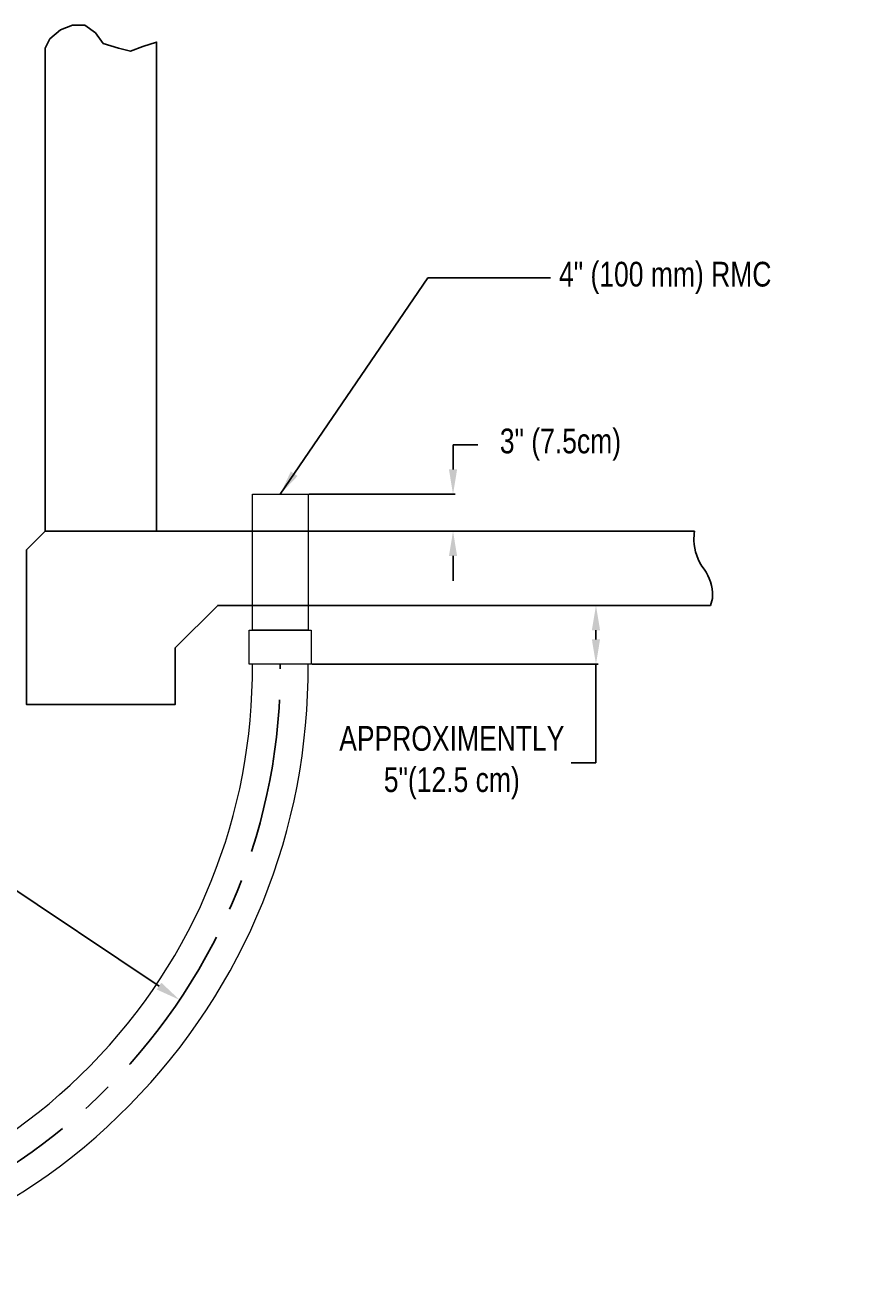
# Model space of a CAD drawing. Header units: inches. Extents: x -24 to 869, y -56 to 457.
# Tile 2 of 8: x 61 to 128, y -22 to 80. Entities that reach past the tile are written whole.
import ezdxf

# ---------------------------------------------------------------- set-up
doc = ezdxf.new("R2010")
doc.units = ezdxf.units.IN
doc.header["$MEASUREMENT"] = 0
doc.linetypes.add('CENTER', pattern=[2, 1.25, -0.25, 0.25, -0.25])
for name, color, linetype in [('Concrete', 7, 'Continuous'), ('Dimension', 7, 'Continuous'), ('Dwg_Notes', 7, 'Continuous')]:
    doc.layers.add(name, color=color, linetype=linetype)
doc.layers.add('RMC', color=5, linetype='Continuous', lineweight=13)
doc.styles.add('FSIMPLEX', font='fsimplex.shx', dxfattribs={"width": 0.8, "height": 0.12})
doc.dimstyles.get("Standard").update_dxf_attribs({"dimscale": 0, "dimtxt": 0.12, "dimasz": 2, "dimexe": 0.18, "dimexo": 0.0625, "dimgap": 0.09, "dimtad": 0, "dimtih": 1, "dimtoh": 1, "dimdec": 0, "dimzin": 0, "dimdsep": 46, "dimlunit": 4, "dimtxsty": 'FSIMPLEX', "dimcen": 2, "dimclrt": 256, "dimadec": 0, "dimazin": 0, "dimtfac": 2, "dimtdec": 0, "dimtofl": 0, "dimtmove": 0, "dimatfit": 3, "dimfxl": 1, "dimtolj": 1, "dimtzin": 0, "dimarcsym": 0})

# ---------------------------------------------------------------- blocks, each defined once
blk = doc.blocks.new('*D666')
at = {"layer": 'Defpoints', "color": 0, "transparency": 16777216}
for p in [(34.04, 28.17), (73.91, 1.44)]:
    blk.add_point(p, dxfattribs=at)
at = {"layer": 'Dimension', "color": 0, "lineweight": -2, "transparency": 16777216}
for p, q in [((33.68, 27.07), (35.68, 27.07)), ((35.68, 27.07), (72.25, 2.55))]:
    blk.add_line(p, q, dxfattribs=at)
at = {"layer": 'Dimension', "color": 0, "transparency": 16777216}
blk.add_solid([(72.43, 2.83), (72.06, 2.28), (73.91, 1.44)], dxfattribs=at)
at = {"layer": 'Dimension', "transparency": 16777216, "insert": (25.21, 27.07), "char_height": 0.12, "attachment_point": 5, "style": 'FSIMPLEX'}
blk.add_mtext('\\A1;{\\H16.66667x;48"R(120 cm)\\PRMC or RTRC}', dxfattribs=at)
blk = doc.blocks.new('*D667')
at = {"layer": 'Defpoints', "color": 0, "transparency": 16777216}
for p in [(84.29, 42.34), (96, 42.34), (84.29, 39.34)]:
    blk.add_point(p, dxfattribs=at)
at = {"layer": 'Dimension', "color": 0, "lineweight": -2, "transparency": 16777216}
for p, q in [((96, 44.34), (96, 46.34)), ((96, 46.34), (98, 46.34)), ((84.35, 42.34), (96.18, 42.34)), ((84.35, 39.34), (96.18, 39.34)), ((96, 37.34), (96, 35.34))]:
    blk.add_line(p, q, dxfattribs=at)
at = {"layer": 'Dimension', "color": 0, "transparency": 16777216}
for points in [[(95.67, 44.34), (96.33, 44.34), (96, 42.34)], [(95.67, 37.34), (96.33, 37.34), (96, 39.34)]]:
    blk.add_solid(points, dxfattribs=at)
at = {"layer": 'Dimension', "transparency": 16777216, "insert": (104.68, 46.34), "char_height": 0.12, "attachment_point": 5, "style": 'FSIMPLEX'}
blk.add_mtext('\\A1;{\\H16.66667x;3" (7.5cm)}', dxfattribs=at)
blk = doc.blocks.new('*D668')
at = {"layer": 'Defpoints', "color": 0, "transparency": 16777216}
for p in [(84.29, 33.34), (84.54, 28.59), (107.55, 28.59)]:
    blk.add_point(p, dxfattribs=at)
at = {"layer": 'Dimension', "color": 0, "lineweight": -2, "transparency": 16777216}
for p, q in [((84.35, 33.34), (107.73, 33.34)), ((107.55, 31.34), (107.55, 30.59)), ((84.6, 28.59), (107.73, 28.59)), ((107.55, 28.59), (107.55, 20.62)), ((107.55, 20.62), (105.55, 20.62))]:
    blk.add_line(p, q, dxfattribs=at)
at = {"layer": 'Dimension', "color": 0, "transparency": 16777216}
for points in [[(107.22, 31.34), (107.88, 31.34), (107.55, 33.34)], [(107.22, 30.59), (107.88, 30.59), (107.55, 28.59)]]:
    blk.add_solid(points, dxfattribs=at)
at = {"layer": 'Dimension', "transparency": 16777216, "insert": (95.9, 20.62), "char_height": 0.12, "width": 18.7859, "attachment_point": 5, "style": 'FSIMPLEX'}
blk.add_mtext('\\A1;{\\H16.66667x;APPROXIMENTLY\\P5"(12.5 cm)}', dxfattribs=at)

msp = doc.modelspace()

# ---------------------------------------------------------------- linework, layer by layer
at = {"layer": 'Concrete'}
msp.add_lwpolyline([(63.04, 39.34), (63.04, 78.4), (63.42, 79.15), (64.28, 79.89), (65.26, 80.26), (66.25, 80.26), (67.11, 79.64), (67.73, 78.78), (68.96, 78.41), (69.94, 78.16), (70.93, 78.53), (72.04, 78.9), (72.04, 39.34)], close=True, dxfattribs=at)
msp.add_lwpolyline([(73.45, 25.32), (61.54, 25.32), (61.54, 37.84), (63.04, 39.34), (115.51, 39.34, 0.036274), (115.47, 38.59, 0.155018), (116.28, 36.27, -0.168256), (116.97, 34.09, -0.102161), (116.8, 33.34), (76.99, 33.34), (73.54, 29.9), (73.54, 25.32)], format="xyb", close=True, dxfattribs=at)
at = {"layer": 'Dimension', "linetype": 'CENTER', "ltscale": 10}
msp.add_arc((34.04, 28.17), 48, 270.5197, 0.529, dxfattribs=at)
at = {"layer": 'RMC'}
msp.add_lwpolyline([(84.29, 31.34), (79.79, 31.34), (79.79, 42.34), (84.29, 42.34), (84.29, 31.34)], dxfattribs=at)
msp.add_lwpolyline([(79.54, 28.59), (79.54, 31.34), (84.54, 31.34), (84.54, 28.59)], close=True, dxfattribs=at)
for radius, start, end in [(45.75, 270.5197, 0.529), (50.25, 270.4731, 0.4816)]:
    msp.add_arc((34.04, 28.17), radius, start, end, dxfattribs=at)

# ---------------------------------------------------------------- texts
at = {"layer": 'Dwg_Notes', "insert": (103.97, 59.83), "char_height": 2, "attachment_point": 4, "style": 'FSIMPLEX'}
msp.add_mtext('\\A1; 4" (100 mm) RMC', dxfattribs=at)

# ---------------------------------------------------------------- dimensions: what is measured, and where the dimension line sits
at = {"layer": 'Dimension'}
dim = msp.add_linear_dim(base=(96, 42.34), p1=(84.29, 39.34), p2=(84.29, 42.34), angle=90, text='{\\H16.66667x;<> (7.5cm)}', dimstyle='Standard', override={"dimscale": 1}, dxfattribs=at)
dim.commit()
dim.dimension.update_dxf_attribs({"geometry": '*D667', "text_midpoint": (104.68, 46.34)})
dim = msp.add_radius_dim(center=(34.04, 28.17), mpoint=(73.91, 1.44), text='{\\H16.66667x;48"R(120 cm)\\PRMC or RTRC}', dimstyle='Standard', override={"dimscale": 1}, dxfattribs=at)
dim.commit()
dim.dimension.update_dxf_attribs({"geometry": '*D666', "text_midpoint": (25.21, 27.07), "dimtype": 164})
dim = msp.add_linear_dim(base=(107.55, 28.59), p1=(84.29, 33.34), p2=(84.54, 28.59), angle=90, text='{\\H16.66667x;APPROXIMENTLY\\P<>(12.5 cm)}', dimstyle='Standard', override={"dimscale": 1}, dxfattribs=at)
dim.commit()
dim.dimension.update_dxf_attribs({"geometry": '*D668', "text_midpoint": (95.9, 20.62), "dimtype": 160})

# ---------------------------------------------------------------- leaders
at = {"layer": 'Dwg_Notes', "annotation_type": 0, "has_hookline": 1, "hookline_direction": 0, "text_width": 24}
msp.add_leader([(82.04, 42.34), (93.97, 59.83), (103.88, 59.83)], dimstyle='Standard', override={"dimscale": 1}, dxfattribs=at)

doc.saveas('drawing.dxf')
